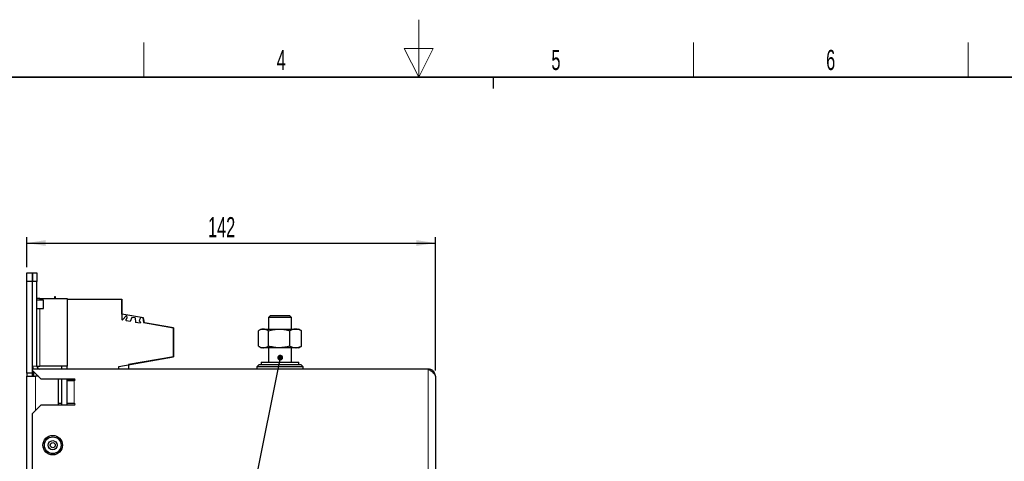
# Model space of a CAD drawing. Header units: millimetres. Extents: x 5 to 418, y 2 to 292.
# Tile 9 of 12: x 148 to 319, y 216 to 292. Entities that reach past the tile are written whole.
import ezdxf

# ---------------------------------------------------------------- set-up
doc = ezdxf.new("R2010")
doc.units = ezdxf.units.MM
doc.layers.add('SLD-0', color=7, linetype='Continuous')
doc.styles.add('SLDTEXTSTYLE0', font='TXT', dxfattribs={"width": 0.605})
doc.dimstyles.new('SLDDIMSTYLE2', dxfattribs={"dimtxt": 3.5, "dimasz": 3.302, "dimexe": 0, "dimexo": 0.0625, "dimgap": 0.875, "dimtad": 1, "dimdec": 1, "dimlfac": 2, "dimrnd": 1e-09, "dimzin": 12, "dimdsep": 46, "dimtxsty": 'SLDTEXTSTYLE0', "dimsah": 1, "dimcen": 0.09, "dimadec": 0, "dimazin": 3, "dimtfac": 1, "dimtdec": 1, "dimtofl": 0, "dimtmove": 0, "dimatfit": 3, "dimfxl": 1, "dimfrac": 2, "dimtolj": 1, "dimtzin": 12, "dimarcsym": 0})
doc.dimstyles.new('SLDDIMSTYLE4', dxfattribs={"dimtxt": 0.18, "dimasz": 1.016, "dimexe": 0, "dimexo": 0.0625, "dimgap": 0, "dimtad": 0, "dimtih": 1, "dimtoh": 1, "dimdec": 0, "dimrnd": 1e-09, "dimzin": 0, "dimdsep": 46, "dimtxsty": 'Standard', "dimblk1": 'DOT', "dimblk2": 'DOT', "dimsah": 1, "dimcen": 0.09, "dimadec": 0, "dimazin": 0, "dimtfac": 1.016, "dimtdec": 0, "dimtofl": 0, "dimtmove": 0, "dimatfit": 3, "dimldrblk": 'DOT', "dimfxl": 1, "dimfrac": 2, "dimtolj": 1, "dimtzin": 0, "dimarcsym": 0})

# ---------------------------------------------------------------- blocks, each defined once
blk = doc.blocks.new('_D_7')
at = {"layer": 'SLD-0', "color": 7}
for p, q in [((148.88, 249.47), (148.88, 254.64)), ((148.88, 253.64), (219.89, 253.64)), ((219.89, 231.47), (219.89, 254.64))]:
    blk.add_line(p, q, dxfattribs=at)
for points in [[(148.88, 253.64), (152.19, 253.13), (152.19, 254.15)], [(219.89, 253.64), (216.59, 254.15), (216.59, 253.13)]]:
    blk.add_solid(points, dxfattribs=at)
at = {"layer": 'SLD-0', "color": 7, "insert": (180.38, 258.15), "char_height": 3.5, "attachment_point": 1, "style": 'SLDTEXTSTYLE0'}
blk.add_mtext('142', dxfattribs=at)
blk = doc.blocks.new('_Dot')
at = {"color": 0, "linetype": 'ByBlock', "lineweight": -2}
blk.add_line((-0.5, 0), (-1, 0), dxfattribs=at)
at = {"color": 0, "linetype": 'ByBlock', "const_width": 0.5}
blk.add_lwpolyline([(-0.25, 0, 1), (0.25, 0, 1)], format="xyb", close=True, dxfattribs=at)

msp = doc.modelspace()

# ---------------------------------------------------------------- linework, layer by layer
at = {"color": 7, "linetype": 'Continuous', "lineweight": 25}
for p, q in [((148.884, 248.4739), (149.884, 248.4739)), ((148.884, 246.9739), (148.884, 248.4739)), ((149.884, 248.4739), (149.884, 246.9739)), ((149.889, 248.4739), (150.639, 248.4739)), ((149.889, 246.9739), (149.889, 248.4739)), ((150.639, 248.4739), (150.639, 246.9739)), ((149.884, 246.9739), (148.884, 246.9739)), ((148.884, 230.9739), (148.884, 246.9739)), ((149.884, 230.9739), (149.884, 246.9739)), ((150.639, 246.9739), (149.889, 246.9739)), ((149.889, 232.2239), (149.889, 246.9739)), ((150.639, 232.2239), (150.639, 246.9739)), ((149.889, 243.7114), (149.884, 243.7114)), ((151.139, 243.9739), (150.639, 243.9739)), ((151.7783, 243.7114), (150.639, 243.7114)), ((151.139, 243.9739), (155.889, 243.9739)), ((151.7783, 243.5827), (151.7783, 243.7114)), ((151.7783, 242.2364), (151.7783, 243.5827)), ((153.719, 244.3089), (153.719, 243.9739)), ((153.884, 244.3089), (153.719, 244.3089)), ((153.884, 243.9739), (153.884, 244.3089)), ((155.889, 243.9739), (155.889, 232.2239)), ((155.889, 243.8739), (165.389, 243.8739)), ((165.389, 243.8739), (165.389, 240.3875)), ((165.389, 241.2696), (165.389, 243.8739)), ((149.884, 242.2364), (149.889, 242.2364)), ((150.639, 242.2364), (151.7783, 242.2364)), ((169.1728, 240.6024), (165.389, 241.2696)), ((165.5645, 240.3219), (166.1557, 241.002)), ((166.2827, 240.9796), (166.1557, 241.002)), ((166.2038, 240.4171), (166.1617, 240.3865)), ((166.8373, 239.9987), (166.2263, 240.1065)), ((166.3192, 240.6824), (166.2827, 240.9796)), ((167.1655, 240.7024), (166.8373, 239.9987)), ((167.7022, 240.6078), (167.1655, 240.7024)), ((167.7022, 240.6078), (167.7699, 239.8343)), ((168.5839, 239.6908), (167.7699, 239.8343)), ((168.4589, 240.2205), (168.4416, 240.122)), ((168.4416, 240.122), (168.616, 239.873)), ((168.4589, 240.2205), (168.7058, 240.6847)), ((168.616, 239.873), (168.5839, 239.6908)), ((169.0418, 240.6255), (168.7058, 240.6847)), ((169.0418, 240.6255), (169.1887, 239.7924)), ((169.32, 239.7677), (169.1728, 240.6024)), ((169.1887, 239.7924), (174.364, 238.8798)), ((174.389, 238.8739), (169.32, 239.7677)), ((191.189, 240.9739), (190.889, 240.6739)), ((190.889, 240.6739), (190.889, 238.6739)), ((193.6248, 240.6739), (190.889, 240.6739)), ((193.5144, 240.9739), (191.189, 240.9739)), ((194.589, 240.9739), (193.5144, 240.9739)), ((194.889, 240.6739), (193.6248, 240.6739)), ((194.889, 240.6739), (194.589, 240.9739)), ((194.889, 238.6739), (194.889, 240.6739)), ((174.364, 238.8798), (174.364, 233.8595)), ((174.389, 233.8624), (174.389, 238.8739)), ((189.1398, 235.7142), (189.1398, 238.3836)), ((189.639, 238.6739), (189.2247, 238.4348)), ((189.639, 238.6739), (190.0064, 238.6739)), ((190.0064, 238.6739), (192.7477, 238.6739)), ((190.8731, 235.7142), (190.8731, 238.3836)), ((192.7477, 238.6739), (195.6302, 238.6739)), ((194.6223, 235.7142), (194.6223, 238.3836)), ((195.6302, 238.6739), (196.139, 238.6739)), ((196.5532, 238.4348), (196.139, 238.6739)), ((196.6382, 238.3836), (196.5461, 238.4362)), ((196.6382, 235.7142), (196.6382, 238.3836)), ((189.2247, 235.6631), (189.639, 235.4239)), ((190.0064, 235.4239), (189.639, 235.4239)), ((192.7477, 235.4239), (190.0064, 235.4239)), ((190.889, 235.4239), (190.889, 232.9239)), ((195.6302, 235.4239), (192.7477, 235.4239)), ((194.889, 232.9239), (194.889, 235.4239)), ((196.139, 235.4239), (195.6302, 235.4239)), ((196.139, 235.4239), (196.5532, 235.6631)), ((196.5461, 235.6617), (196.6382, 235.7142)), ((164.889, 232.1873), (174.389, 233.8624)), ((174.364, 233.8595), (166.539, 232.4797)), ((189.639, 232.9239), (189.639, 232.5239)), ((189.639, 232.9239), (196.139, 232.9239)), ((196.139, 232.5239), (196.139, 232.9239)), ((149.889, 231.4739), (149.889, 231.7239)), ((218.639, 231.7239), (149.889, 231.7239)), ((149.889, 231.4739), (151.389, 229.9739)), ((150.049, 231.3139), (150.049, 230.4739)), ((150.639, 232.2239), (151.139, 232.2239)), ((155.889, 232.2239), (151.139, 232.2239)), ((154.889, 232.2239), (154.889, 231.7239)), ((155.889, 231.7239), (155.889, 232.2239)), ((164.889, 231.7239), (164.889, 232.1873)), ((166.539, 232.4797), (166.539, 231.7239)), ((189.289, 232.5239), (188.889, 232.1239)), ((188.889, 232.1239), (188.889, 231.7239)), ((196.889, 232.1239), (188.889, 232.1239)), ((189.289, 232.5239), (196.489, 232.5239)), ((196.889, 232.1239), (196.489, 232.5239)), ((196.889, 231.7239), (196.889, 232.1239)), ((149.884, 230.9739), (148.884, 230.9739)), ((148.884, 230.9739), (148.884, 230.4739)), ((148.884, 230.4739), (150.384, 230.4739)), ((148.884, 146.4739), (148.884, 230.4739)), ((149.884, 230.4739), (149.884, 230.9739)), ((150.889, 230.4739), (150.384, 230.4739)), ((157.139, 229.9739), (151.389, 229.9739)), ((154.384, 225.4739), (154.384, 229.9739)), ((154.889, 229.9739), (154.889, 225.4739)), ((155.889, 225.4739), (155.889, 229.9739)), ((157.2615, 229.8739), (155.889, 229.8739)), ((155.889, 229.7239), (157.139, 229.7239)), ((156.889, 229.8739), (156.889, 229.8569)), ((156.889, 229.8569), (156.889, 229.7239)), ((219.889, 230.4739), (219.889, 146.4739)), ((219.889, 227.4096), (219.8952, 227.4096)), ((151.389, 225.4739), (149.889, 223.9739)), ((151.389, 225.4739), (157.139, 225.4739)), ((154.889, 225.7239), (154.384, 225.7239)), ((157.139, 225.7239), (155.889, 225.7239)), ((149.889, 202.4739), (149.889, 223.9739))]:
    msp.add_line(p, q, dxfattribs=at)
at = {"color": 7, "linetype": 'Continuous', "lineweight": 18}
for p, q in [((151.139, 243.7114), (151.139, 243.9739)), ((151.139, 232.2239), (151.139, 242.2364)), ((150.639, 232.2239), (149.889, 232.2239)), ((218.639, 231.7239), (218.639, 145.2239)), ((150.384, 230.4739), (150.384, 224.4689)), ((157.2637, 229.8569), (156.889, 229.8569)), ((157.139, 229.7239), (157.139, 225.7239))]:
    msp.add_line(p, q, dxfattribs=at)
at = {"color": 7, "linetype": 'Continuous', "lineweight": 25}
for radius in [1.7, 1.45, 0.7875, 0.4375]:
    msp.add_circle((153.389, 218.4739), radius, dxfattribs=at)
for centre, radius, start, end in [((165.489, 240.3875), 0.1, 180, 319), ((166.2534, 240.2602), 0.1561, 126, 260), ((166.0363, 240.6477), 0.285, 306, 7), ((151.139, 232.2239), 1.25, 180, 203.578178), ((151.139, 232.2239), 0.5, 180, 270), ((157.139, 229.8489), 0.125, 270, 90), ((157.139, 225.5989), 0.125, 270, 90)]:
    msp.add_arc(centre, radius, start, end, dxfattribs=at)
for points, knots in [([(190.0064, 238.6739), (189.9347, 238.6704), (189.6415, 238.6558), (189.3557, 238.5008), (189.1398, 238.3836)], [0, 0, 0, 0, 0.24436583, 1, 1, 1, 1]), ([(190.8731, 238.3836), (190.809, 238.4224), (190.5267, 238.5933), (190.2333, 238.6388), (190.0064, 238.6739)], [0, 0, 0, 0, 0.226902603, 1, 1, 1, 1]), ([(190.8731, 238.3836), (191.1775, 238.4648), (191.792, 238.6285), (192.4272, 238.6587), (192.7477, 238.6739)], [0, 0, 0, 0, 0.495457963, 1, 1, 1, 1]), ([(192.7477, 238.6739), (192.7921, 238.6736), (193.1286, 238.671), (193.763, 238.6076), (194.3341, 238.4587), (194.6223, 238.3836)], [0, 0, 0, 0, 0.07007691, 0.53077766, 1, 1, 1, 1]), ([(195.6302, 238.6739), (195.6064, 238.6736), (195.4254, 238.671), (195.0843, 238.6076), (194.7772, 238.4587), (194.6223, 238.3836)], [0, 0, 0, 0, 0.07007691, 0.53077766, 1, 1, 1, 1]), ([(196.6382, 238.3836), (196.4745, 238.4648), (196.1441, 238.6285), (195.8026, 238.6587), (195.6302, 238.6739)], [0, 0, 0, 0, 0.495457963, 1, 1, 1, 1]), ([(189.1398, 235.7142), (189.3557, 235.5971), (189.6415, 235.4421), (189.9347, 235.4275), (190.0064, 235.4239)], [0, 0, 0, 0, 0.75563417, 1, 1, 1, 1]), ([(190.0064, 235.4239), (190.2333, 235.4591), (190.5267, 235.5046), (190.809, 235.6754), (190.8731, 235.7142)], [0, 0, 0, 0, 0.773097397, 1, 1, 1, 1]), ([(192.7477, 235.4239), (192.7032, 235.4243), (192.3668, 235.4269), (191.7323, 235.4903), (191.1612, 235.6391), (190.8731, 235.7142)], [0, 0, 0, 0, 0.07007691, 0.53077766, 1, 1, 1, 1]), ([(194.6223, 235.7142), (194.3178, 235.6331), (193.7034, 235.4693), (193.0682, 235.4391), (192.7477, 235.4239)], [0, 0, 0, 0, 0.495457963, 1, 1, 1, 1]), ([(194.6223, 235.7142), (194.786, 235.6331), (195.1164, 235.4693), (195.4579, 235.4391), (195.6302, 235.4239)], [0, 0, 0, 0, 0.495457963, 1, 1, 1, 1]), ([(195.6302, 235.4239), (195.6541, 235.4243), (195.8351, 235.4269), (196.1762, 235.4903), (196.4833, 235.6391), (196.6382, 235.7142)], [0, 0, 0, 0, 0.07007691, 0.53077766, 1, 1, 1, 1]), ([(218.639, 231.7239), (218.8059, 231.6178), (219.1398, 231.4054), (219.5582, 231.0869), (219.8375, 230.7762), (219.8723, 230.572), (219.889, 230.4739)], [0, 0, 0, 0, 0.25469489, 0.50958673, 0.7644797, 1, 1, 1, 1])]:
    msp.add_open_spline(points, degree=3, knots=knots, dxfattribs=at)
msp.add_open_spline([(219.889, 230.4739), (219.8702, 230.6377), (219.8326, 230.9653), (219.5435, 231.3785), (219.1304, 231.6676), (218.8028, 231.7051), (218.639, 231.7239)], degree=3, dxfattribs=at)
at = {"layer": 'SLD-0', "lineweight": 18}
for p, q in [((217, 292.5), (217, 282.5)), ((169.25, 282.5), (169.25, 288.5)), ((264.75, 282.5), (264.75, 288.5)), ((312.5, 282.5), (312.5, 288.5)), ((219.5, 287.5), (214.5, 287.5)), ((214.5, 287.5), (217, 282.5)), ((217, 282.5), (219.5, 287.5))]:
    msp.add_line(p, q, dxfattribs=at)
at = {"layer": 'SLD-0', "lineweight": 35}
msp.add_line((408, 282.5), (26, 282.5), dxfattribs=at)
at = {"layer": 'SLD-0'}
msp.add_line((230, 280.5), (230, 282.5), dxfattribs=at)
msp.add_line((230, 280.5), (230, 282.5), dxfattribs=at)

# ---------------------------------------------------------------- texts
at = {"layer": 'SLD-0', "char_height": 3.5, "attachment_point": 2, "style": 'SLDTEXTSTYLE0'}
for s, insert in [('4', (193.1027, 287.243)), ('5', (240.8527, 287.243)), ('6', (288.6027, 287.243))]:
    msp.add_mtext(s, dxfattribs=dict(at, insert=insert))

# ---------------------------------------------------------------- dimensions: what is measured, and where the dimension line sits
at = {"layer": 'SLD-0', "color": 7}
dim = msp.add_linear_dim(base=(219.889, 253.6383), p1=(148.884, 248.4739), p2=(219.889, 230.4739), dimstyle='SLDDIMSTYLE2', dxfattribs=at)
dim.commit()
dim.dimension.update_dxf_attribs({"geometry": '_D_7', "text_midpoint": (184.3865, 253.6383), "dimtype": 160})

# ---------------------------------------------------------------- leaders
msp.add_leader([(192.9308, 233.7059), (187.0214, 204.4115)], dimstyle='SLDDIMSTYLE4', dxfattribs=at)

doc.saveas('drawing.dxf')
